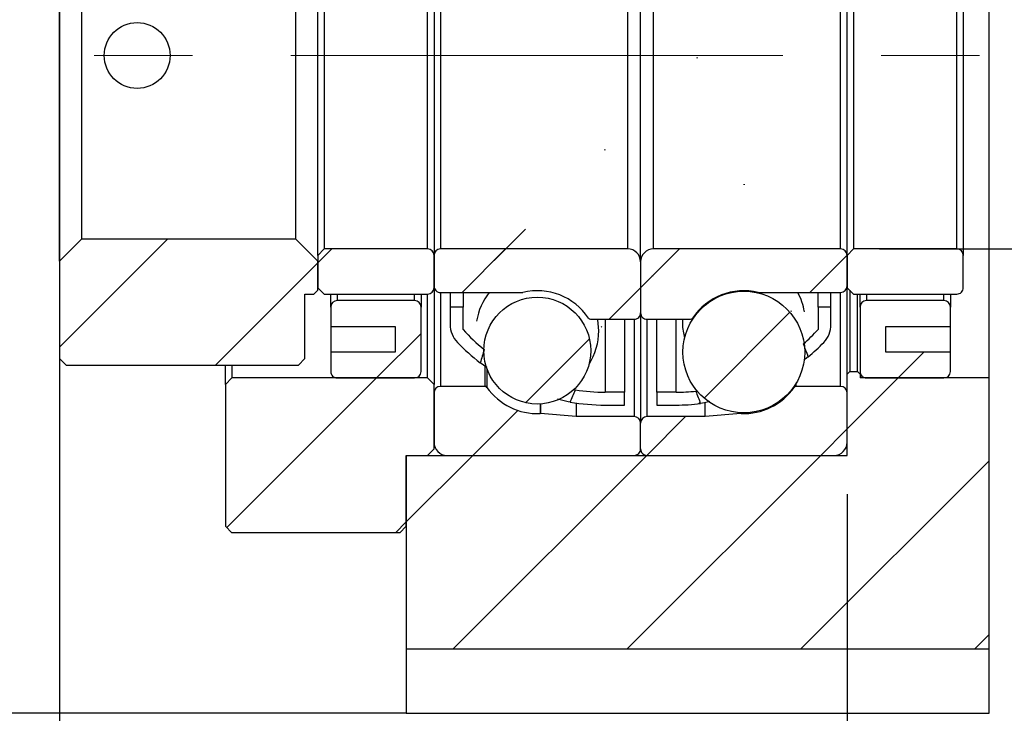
# Model space of a CAD drawing. Header units: millimetres. Extents: x 25 to 291, y 5 to 200.
# Tile 4 of 6: x 230 to 255, y 37 to 55. Entities that reach past the tile are written whole.
import ezdxf

# ---------------------------------------------------------------- set-up
doc = ezdxf.new("R2010")
doc.units = ezdxf.units.MM
doc.linetypes.add('CENTERX2', pattern=[20.319999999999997, 12.7, -2.54, 2.54, -2.54])
doc.layers.add('圖層0', color=7, linetype='Continuous')
doc.styles.add('SLDTEXTSTYLE0', font='TXT', dxfattribs={"width": 0.7})
doc.dimstyles.new('SLDDIMSTYLE1', dxfattribs={"dimtxt": 0.18, "dimasz": 2.5, "dimexe": 0, "dimexo": 0.0625, "dimgap": 0, "dimtad": 0, "dimtih": 1, "dimtoh": 1, "dimdec": 0, "dimrnd": 1e-09, "dimzin": 0, "dimdsep": 46, "dimtxsty": 'Standard', "dimsah": 1, "dimcen": 0.09, "dimadec": 0, "dimazin": 0, "dimtfac": 2.5, "dimtdec": 0, "dimtofl": 0, "dimtmove": 0, "dimatfit": 3, "dimfxl": 0, "dimfrac": 2, "dimtolj": 1, "dimtzin": 0, "dimarcsym": 0})
doc.dimstyles.new('SLDDIMSTYLE2', dxfattribs={"dimtxt": 3.389973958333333, "dimasz": 2.5, "dimexe": 0, "dimexo": 0.0625, "dimgap": 0.8474934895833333, "dimtad": 1, "dimlfac": 3, "dimrnd": 1e-09, "dimzin": 12, "dimdsep": 46, "dimtxsty": 'SLDTEXTSTYLE0', "dimsah": 1, "dimcen": 0.09, "dimadec": 0, "dimazin": 3, "dimtfac": 1, "dimtofl": 0, "dimtmove": 0, "dimatfit": 3, "dimfxl": 0, "dimfrac": 2, "dimtolj": 1, "dimtzin": 12, "dimarcsym": 0})
doc.dimstyles.new('SLDDIMSTYLE4', dxfattribs={"dimtxt": 3.389973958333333, "dimasz": 2.5, "dimexe": 0, "dimexo": 0.0625, "dimgap": 0.8474934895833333, "dimtad": 1, "dimlfac": 3, "dimrnd": 1e-09, "dimzin": 12, "dimdsep": 46, "dimtxsty": 'SLDTEXTSTYLE0', "dimsah": 1, "dimcen": 0.09, "dimadec": 0, "dimazin": 3, "dimtfac": 1, "dimtmove": 0, "dimatfit": 0, "dimfxl": 0, "dimfrac": 2, "dimtolj": 1, "dimtzin": 12, "dimarcsym": 0})
doc.dimstyles.new('SLDDIMSTYLE6', dxfattribs={"dimtxt": 3.389973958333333, "dimasz": 2.5, "dimexe": 0, "dimexo": 0.0625, "dimgap": 0.8474934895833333, "dimtad": 1, "dimlfac": 3, "dimrnd": 1e-09, "dimzin": 12, "dimdsep": 46, "dimtxsty": 'SLDTEXTSTYLE0', "dimsah": 1, "dimcen": 0.09, "dimadec": 0, "dimazin": 3, "dimtol": 1, "dimtp": 0.02, "dimtm": 0.02, "dimtfac": 1, "dimtmove": 0, "dimatfit": 0, "dimfxl": 0, "dimfrac": 2, "dimtolj": 1, "dimarcsym": 0})
pattern_1 = [(45, (0, 0), (-2.245064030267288, 2.245064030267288), [])]

# ---------------------------------------------------------------- blocks, each defined once
blk = doc.blocks.new('_D_15')
at = {"layer": '圖層0', "color": 7}
for p, q in [((230.9065548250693, 58.66205020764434), (230.9065548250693, 27.04460903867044)), ((251.2398881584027, 43.01205020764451), (251.2398881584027, 27.04460903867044)), ((251.2398881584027, 28.04460903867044), (230.9065548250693, 28.04460903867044))]:
    blk.add_line(p, q, dxfattribs=at)
for points in [[(230.9065548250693, 28.04460903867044), (234.2965287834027, 27.52307458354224), (234.2965287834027, 28.56614349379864)], [(251.2398881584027, 28.04460903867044), (247.8499142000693, 28.56614349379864), (247.8499142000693, 27.52307458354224)]]:
    blk.add_solid(points, dxfattribs=at)
at = {"layer": '圖層0', "color": 7, "char_height": 3.175, "attachment_point": 1, "style": 'SLDTEXTSTYLE0'}
for s, insert in [('(', (238.2355292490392, 32.13739917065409)), (')', (243.5389549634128, 32.13739917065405)), ('61', (239.5643255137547, 32.13739917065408))]:
    blk.add_mtext(s, dxfattribs=dict(at, insert=insert))
blk = doc.blocks.new('_D_16')
at = {"layer": '圖層0', "color": 7}
for p, q in [((251.2398881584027, 43.01205020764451), (251.2398881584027, 27.04460903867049)), ((254.9065548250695, 36.34538354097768), (254.9065548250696, 27.0446090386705)), ((251.2398881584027, 28.04460903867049), (244.7207074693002, 28.04460903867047)), ((251.2398881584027, 28.04460903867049), (254.9065548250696, 28.0446090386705)), ((254.9065548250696, 28.0446090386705), (263.8659590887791, 28.04460903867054))]:
    blk.add_line(p, q, dxfattribs=at)
for points in [[(251.2398881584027, 28.04460903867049), (247.8499142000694, 28.56614349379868), (247.8499142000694, 27.52307458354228)], [(254.9065548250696, 28.0446090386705), (258.2965287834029, 27.52307458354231), (258.2965287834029, 28.56614349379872)]]:
    blk.add_solid(points, dxfattribs=at)
at = {"layer": '圖層0', "color": 7, "insert": (259.8913295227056, 32.13739917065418), "char_height": 3.175, "attachment_point": 1, "style": 'SLDTEXTSTYLE0'}
blk.add_mtext('11', dxfattribs=at)
blk = doc.blocks.new('_D_18')
at = {"layer": '圖層0', "color": 7}
for p, q in [((261.8786443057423, 59.34538354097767), (261.8786443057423, 68.28951310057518)), ((252.073221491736, 59.34538354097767), (262.8786443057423, 59.34538354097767)), ((261.8786443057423, 59.34538354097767), (261.8786443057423, 49.34538354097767)), ((252.073221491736, 49.34538354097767), (262.8786443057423, 49.34538354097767))]:
    blk.add_line(p, q, dxfattribs=at)
for points in [[(261.8786443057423, 59.34538354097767), (261.3571098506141, 55.95540958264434), (262.4001787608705, 55.95540958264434)], [(261.8786443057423, 49.34538354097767), (262.4001787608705, 52.73535749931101), (261.3571098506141, 52.73535749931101)]]:
    blk.add_solid(points, dxfattribs=at)
at = {"layer": '圖層0', "color": 7, "char_height": 3.175, "attachment_point": 1, "rotation": 90.00000000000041, "style": 'SLDTEXTSTYLE0'}
for s, insert in [('30', (257.7858539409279, 64.31488306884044)), ('%%c', (257.785853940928, 60.2932165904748))]:
    blk.add_mtext(s, dxfattribs=dict(at, insert=insert))
blk = doc.blocks.new('_D_19')
at = {"layer": '圖層0', "color": 7}
for p, q in [((268.1104950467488, 54.34538354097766), (268.1104950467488, 60.86456423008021)), ((258.7993084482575, 54.34538354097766), (269.1104950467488, 54.34538354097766)), ((268.1104950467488, 54.34538354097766), (268.1104950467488, 37.34538354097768)), ((255.9065548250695, 37.34538354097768), (269.1104950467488, 37.34538354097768)), ((268.1104950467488, 37.34538354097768), (268.1104950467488, 30.82620285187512))]:
    blk.add_line(p, q, dxfattribs=at)
for points in [[(268.1104950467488, 54.34538354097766), (268.6320295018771, 57.73535749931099), (267.5889605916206, 57.73535749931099)], [(268.1104950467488, 37.34538354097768), (267.5889605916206, 33.95540958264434), (268.6320295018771, 33.95540958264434)]]:
    blk.add_solid(points, dxfattribs=at)
at = {"layer": '圖層0', "color": 7, "char_height": 3.175, "attachment_point": 1, "rotation": 90.00000000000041, "style": 'SLDTEXTSTYLE0'}
for s, insert in [('±0.02', (264.0177049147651, 44.21186915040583)), ('51', (264.0177049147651, 39.24505208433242))]:
    blk.add_mtext(s, dxfattribs=dict(at, insert=insert))

msp = doc.modelspace()

# ---------------------------------------------------------------- hatches: boundary and pattern name
at = {"layer": '圖層0', "linetype": 'Continuous', "lineweight": 18}
h = msp.add_hatch(dxfattribs=at)
h.set_pattern_fill('ANSI31', color=256, style=0)
h.set_pattern_definition(pattern_1)
edge = h.paths.add_edge_path(flags=0)
edge.add_ellipse((245.7067722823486, 54.34538354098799), major_axis=(19.99899203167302, -53.46773633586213), ratio=0.02686027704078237, start_angle=81.04987382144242, end_angle=81.41130713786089, ccw=False)
edge.add_arc((246.823221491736, 50.61179247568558), 5.299742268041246, 310.0981584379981, 316.0102846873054)
edge.add_arc((250.1565548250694, 47.39398601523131), 0.6666666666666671, 316.0102846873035, 360.0000000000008)
edge.add_line((250.823221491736, 47.39398601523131), (250.823221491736, 47.84538354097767))
edge.add_line((250.823221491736, 47.84538354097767), (250.4898881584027, 47.84538354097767))
edge.add_line((250.4898881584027, 47.84538354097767), (250.4898881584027, 47.26205020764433))
edge.add_arc((246.823221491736, 50.61179247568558), 4.966408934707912, 311.490994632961, 317.5862369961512, ccw=False)
h = msp.add_hatch(dxfattribs=at)
h.set_pattern_fill('ANSI31', color=256, style=0)
h.set_pattern_definition(pattern_1)
edge = h.paths.add_edge_path(flags=0)
edge.add_arc((241.6565548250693, 47.39398601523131), 0.6666666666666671, 180, 223.9897153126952)
edge.add_arc((244.9898881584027, 50.61179247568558), 5.299742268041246, 223.989715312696, 232.5201576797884)
edge.add_ellipse((246.1063373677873, 54.34538354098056), major_axis=(-5.629427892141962, -14.97758208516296), ratio=0.09582988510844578, start_angle=302.5219058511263, end_angle=304.05035680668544, ccw=False)
edge.add_arc((244.9898881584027, 50.61179247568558), 4.966408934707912, 222.4137630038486, 231.0768909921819, ccw=False)
edge.add_line((241.323221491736, 47.26205020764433), (241.323221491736, 47.84538354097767))
edge.add_line((241.323221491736, 47.84538354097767), (240.9898881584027, 47.84538354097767))
edge.add_line((240.9898881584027, 47.84538354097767), (240.9898881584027, 47.39398601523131))
h = msp.add_hatch(dxfattribs=at)
h.set_pattern_fill('ANSI31', color=256, style=0)
h.set_pattern_definition(pattern_1)
edge = h.paths.add_edge_path(flags=0)
edge.add_arc((246.823221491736, 50.61179247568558), 4.966408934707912, 270, 275.8927247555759, ccw=False)
edge.add_line((246.823221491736, 45.64538354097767), (246.323221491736, 45.64538354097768))
edge.add_line((246.323221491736, 45.64538354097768), (246.323221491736, 45.31205020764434))
edge.add_line((246.323221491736, 45.31205020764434), (246.823221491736, 45.31205020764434))
edge.add_arc((246.823221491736, 50.61179247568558), 5.299742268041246, 270.0000000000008, 276.8466302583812)
edge.add_ellipse((245.7067722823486, 54.34538354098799), major_axis=(19.99899203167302, -53.46773633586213), ratio=0.02686027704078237, start_angle=278.75992214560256, end_angle=279.1095316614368, ccw=False)
h = msp.add_hatch(dxfattribs=at)
h.set_pattern_fill('ANSI31', color=256, style=0)
h.set_pattern_definition(pattern_1)
edge = h.paths.add_edge_path(flags=0)
edge.add_line((245.4898881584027, 45.31205020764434), (245.4898881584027, 45.64538354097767))
edge.add_line((245.4898881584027, 45.64538354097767), (244.9898881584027, 45.64538354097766))
edge.add_arc((244.9898881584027, 50.61179247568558), 4.966408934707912, 261.1971475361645, 270, ccw=False)
edge.add_ellipse((246.1063373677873, 54.34538354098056), major_axis=(-5.629427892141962, -14.97758208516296), ratio=0.09582988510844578, start_angle=55.366436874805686, end_angle=56.85186396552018, ccw=False)
edge.add_arc((244.9898881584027, 50.61179247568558), 5.299742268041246, 260.2014962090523, 270.0000000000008)
edge.add_line((244.9898881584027, 45.31205020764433), (245.4898881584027, 45.31205020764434))
h = msp.add_hatch(dxfattribs=at)
h.set_pattern_fill('ANSI31', color=256, style=0)
h.set_pattern_definition(pattern_1)
h.paths.add_polyline_path([(237.473221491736, 48.178716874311), (237.573221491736, 48.27871687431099), (237.573221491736, 49.02871687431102), (237.0065548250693, 49.59538354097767), (231.473221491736, 49.59538354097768), (230.9065548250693, 49.02871687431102), (230.9065548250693, 46.51205020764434), (231.073221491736, 46.34538354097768), (237.073221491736, 46.34538354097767), (237.2398881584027, 46.51205020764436), (237.2398881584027, 48.17871687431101)], flags=0)
h = msp.add_hatch(dxfattribs=at)
h.set_pattern_fill('ANSI31', color=256, style=0)
h.set_pattern_definition(pattern_1)
edge = h.paths.add_edge_path(flags=0)
edge.add_line((237.7398881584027, 49.34538354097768), (237.573221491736, 49.17871687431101))
edge.add_line((237.573221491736, 49.17871687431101), (237.573221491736, 48.34538354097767))
edge.add_line((237.573221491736, 48.34538354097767), (237.7398881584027, 48.17871687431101))
edge.add_line((237.7398881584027, 48.17871687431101), (240.4065548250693, 48.17871687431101))
edge.add_arc((240.4065548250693, 48.34538354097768), 0.1666666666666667, 270.0000000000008, 360.0000000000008)
edge.add_line((240.573221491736, 48.34538354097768), (240.573221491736, 49.17871687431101))
edge.add_arc((240.4065548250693, 49.17871687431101), 0.1666666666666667, 0, 90)
edge.add_line((240.4065548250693, 49.34538354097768), (237.7398881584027, 49.34538354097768))
h = msp.add_hatch(dxfattribs=at)
h.set_pattern_fill('ANSI31', color=256, style=0)
h.set_pattern_definition(pattern_1)
edge = h.paths.add_edge_path(flags=0)
edge.add_line((245.573221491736, 49.34538354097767), (240.7398881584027, 49.34538354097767))
edge.add_arc((240.7398881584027, 49.178716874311), 0.1666666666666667, 90, 180)
edge.add_line((240.573221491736, 49.178716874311), (240.573221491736, 48.38705020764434))
edge.add_arc((240.7398881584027, 48.38705020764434), 0.1666666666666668, 180.0000000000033, 270.0000000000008)
edge.add_line((240.7398881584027, 48.22038354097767), (242.8531954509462, 48.22038354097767))
edge.add_arc((242.8531954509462, 48.28705020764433), 0.0666666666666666, 270.0000000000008, 283.5190642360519)
edge.add_arc((243.2398881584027, 46.67871687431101), 1.5875, 33.652613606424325, 103.51906423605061, ccw=False)
edge.add_arc((244.6168375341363, 47.59538354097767), 0.06666666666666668, 213.6526136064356, 270.0000000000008)
edge.add_line((244.6168375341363, 47.528716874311), (245.7398881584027, 47.528716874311))
edge.add_arc((245.7398881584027, 47.69538354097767), 0.1666666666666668, 270.0000000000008, 360.0000000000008)
edge.add_line((245.9065548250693, 47.69538354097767), (245.9065548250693, 49.01205020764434))
edge.add_arc((245.573221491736, 49.01205020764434), 0.3333333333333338, 0, 90)
h = msp.add_hatch(dxfattribs=at)
h.set_pattern_fill('ANSI31', color=256, style=0)
h.set_pattern_definition(pattern_1)
edge = h.paths.add_edge_path(flags=0)
edge.add_line((251.2398881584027, 48.38705020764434), (251.2398881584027, 49.17871687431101))
edge.add_arc((251.073221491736, 49.17871687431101), 0.1666666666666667, 0, 90)
edge.add_line((251.073221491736, 49.34538354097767), (246.2398881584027, 49.34538354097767))
edge.add_arc((246.2398881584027, 49.01205020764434), 0.3333333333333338, 90, 180.000000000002)
edge.add_line((245.9065548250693, 49.01205020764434), (245.9065548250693, 47.69538354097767))
edge.add_arc((246.073221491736, 47.69538354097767), 0.1666666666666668, 180, 270.0000000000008)
edge.add_line((246.073221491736, 47.528716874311), (247.1962721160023, 47.528716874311))
edge.add_arc((247.1962721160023, 47.59538354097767), 0.06666666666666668, 270.0000000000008, 326.3473863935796)
edge.add_arc((248.573221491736, 46.67871687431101), 1.5875, 76.48093576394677, 146.3473863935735, ccw=False)
edge.add_arc((248.9599141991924, 48.28705020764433), 0.0666666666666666, 256.4809357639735, 270.0000000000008)
edge.add_line((248.9599141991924, 48.22038354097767), (251.073221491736, 48.22038354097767))
edge.add_arc((251.073221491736, 48.38705020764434), 0.1666666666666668, 270.0000000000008, 360.0000000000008)
h = msp.add_hatch(dxfattribs=at)
h.set_pattern_fill('ANSI31', color=256, style=0)
h.set_pattern_definition(pattern_1)
edge = h.paths.add_edge_path(flags=0)
edge.add_line((251.4065548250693, 49.34538354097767), (251.2398881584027, 49.178716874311))
edge.add_line((251.2398881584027, 49.178716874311), (251.2398881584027, 48.34538354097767))
edge.add_line((251.2398881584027, 48.34538354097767), (251.4065548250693, 48.17871687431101))
edge.add_line((251.4065548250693, 48.17871687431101), (254.073221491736, 48.178716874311))
edge.add_arc((254.073221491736, 48.34538354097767), 0.1666666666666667, 270.0000000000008, 360.0000000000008)
edge.add_line((254.2398881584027, 48.34538354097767), (254.2398881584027, 49.178716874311))
edge.add_arc((254.073221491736, 49.178716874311), 0.1666666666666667, 0, 90)
edge.add_line((254.073221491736, 49.34538354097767), (251.4065548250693, 49.34538354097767))
h = msp.add_hatch(dxfattribs=at)
h.set_pattern_fill('ANSI31', color=256, style=0)
h.set_pattern_definition(pattern_1)
edge = h.paths.add_edge_path(flags=0)
edge.add_arc((243.2398881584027, 46.71894633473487), 1.380189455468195, 0, 360)
h = msp.add_hatch(dxfattribs=at)
h.set_pattern_fill('ANSI31', color=256, style=0)
h.set_pattern_definition(pattern_1)
edge = h.paths.add_edge_path(flags=0)
edge.add_arc((248.573221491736, 46.68186978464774), 1.572202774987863, 0, 360)
h = msp.add_hatch(dxfattribs=at)
h.set_pattern_fill('ANSI31', color=256, style=0)
h.set_pattern_definition(pattern_1)
edge = h.paths.add_edge_path(flags=0)
edge.add_line((237.9065548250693, 47.84538354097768), (237.9065548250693, 47.34538354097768))
edge.add_line((237.9065548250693, 47.34538354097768), (239.573221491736, 47.34538354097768))
edge.add_line((239.573221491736, 47.34538354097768), (239.573221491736, 46.67871687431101))
edge.add_line((239.573221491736, 46.67871687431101), (237.9065548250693, 46.67871687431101))
edge.add_line((237.9065548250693, 46.67871687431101), (237.9065548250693, 46.17871687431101))
edge.add_arc((238.073221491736, 46.17871687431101), 0.1666666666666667, 180.0000000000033, 270.0000000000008)
edge.add_line((238.073221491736, 46.01205020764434), (240.073221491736, 46.01205020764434))
edge.add_arc((240.073221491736, 46.17871687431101), 0.1666666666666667, 270.0000000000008, 359.9999999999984)
edge.add_line((240.2398881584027, 46.17871687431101), (240.2398881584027, 47.84538354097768))
edge.add_arc((240.073221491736, 47.84538354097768), 0.1666666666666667, 0, 90)
edge.add_line((240.073221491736, 48.01205020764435), (238.073221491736, 48.01205020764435))
edge.add_arc((238.073221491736, 47.84538354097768), 0.1666666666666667, 90, 180)
h = msp.add_hatch(dxfattribs=at)
h.set_pattern_fill('ANSI31', color=256, style=0)
h.set_pattern_definition(pattern_1)
edge = h.paths.add_edge_path(flags=0)
edge.add_line((252.2398881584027, 46.67871687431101), (252.2398881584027, 47.34538354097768))
edge.add_line((252.2398881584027, 47.34538354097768), (253.9065548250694, 47.34538354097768))
edge.add_line((253.9065548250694, 47.34538354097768), (253.9065548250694, 47.84538354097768))
edge.add_arc((253.7398881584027, 47.84538354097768), 0.1666666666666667, 0, 90)
edge.add_line((253.7398881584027, 48.01205020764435), (251.7398881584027, 48.01205020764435))
edge.add_arc((251.7398881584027, 47.84538354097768), 0.1666666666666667, 90, 180)
edge.add_line((251.5732214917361, 47.84538354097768), (251.5732214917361, 46.17871687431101))
edge.add_arc((251.7398881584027, 46.17871687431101), 0.1666666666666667, 180, 270.0000000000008)
edge.add_line((251.7398881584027, 46.01205020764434), (253.7398881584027, 46.01205020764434))
edge.add_arc((253.7398881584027, 46.17871687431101), 0.1666666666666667, 270.0000000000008, 360.0000000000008)
edge.add_line((253.9065548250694, 46.17871687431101), (253.9065548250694, 46.67871687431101))
edge.add_line((253.9065548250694, 46.67871687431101), (252.2398881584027, 46.67871687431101))
h = msp.add_hatch(dxfattribs=at)
h.set_pattern_fill('ANSI31', color=256, style=0)
h.set_pattern_definition(pattern_1)
h.paths.add_polyline_path([(251.5065548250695, 46.17871687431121), (251.3065548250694, 46.17871687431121), (251.2398881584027, 46.11205020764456), (251.2398881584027, 44.01205020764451), (239.8565548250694, 44.01205020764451), (239.8565548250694, 39.01205020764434), (254.9065548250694, 39.01205020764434), (254.9065548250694, 46.01205020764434), (251.5732214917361, 46.01205020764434), (251.5732214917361, 46.11205020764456)], flags=0)
h = msp.add_hatch(dxfattribs=at)
h.set_pattern_fill('ANSI31', color=256, style=0)
h.set_pattern_definition(pattern_1)
h.paths.add_polyline_path([(235.3565548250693, 46.01205020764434), (235.1898881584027, 45.84538354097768), (235.1898881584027, 42.178716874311), (235.3565548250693, 42.01205020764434), (239.6898881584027, 42.01205020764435), (239.8565548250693, 42.17871687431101), (239.8565548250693, 44.01205020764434), (240.4065548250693, 44.01205020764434), (240.573221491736, 44.17871687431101), (240.573221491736, 45.84538354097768), (240.4065548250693, 46.01205020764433)], flags=0)
h = msp.add_hatch(dxfattribs=at)
h.set_pattern_fill('ANSI31', color=256, style=0)
h.set_pattern_definition(pattern_1)
edge = h.paths.add_edge_path(flags=0)
edge.add_line((240.9065548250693, 44.01205020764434), (245.7398881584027, 44.01205020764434))
edge.add_arc((245.7398881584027, 44.17871687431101), 0.1666666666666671, 270.0000000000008, 360.0000000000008)
edge.add_line((245.9065548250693, 44.17871687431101), (245.9065548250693, 44.84538354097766))
edge.add_arc((245.7398881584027, 44.84538354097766), 0.1666666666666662, 0, 90)
edge.add_line((245.7398881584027, 45.01205020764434), (244.2398881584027, 45.01205020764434))
edge.add_line((244.2398881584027, 45.01205020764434), (243.3192227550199, 45.09259799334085))
edge.add_arc((243.31341237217, 45.02618501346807), 0.06666666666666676, 84.99999999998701, 92.54751564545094)
edge.add_arc((243.2398881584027, 46.67871687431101), 1.5875, 215.051136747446, 272.5475156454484, ccw=False)
edge.add_arc((241.885721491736, 45.728716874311), 0.06666666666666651, 35.05113674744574, 90)
edge.add_line((241.885721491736, 45.79538354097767), (240.7398881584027, 45.79538354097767))
edge.add_arc((240.7398881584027, 45.628716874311), 0.1666666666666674, 90, 180)
edge.add_line((240.573221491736, 45.628716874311), (240.573221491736, 44.34538354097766))
edge.add_arc((240.9065548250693, 44.34538354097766), 0.3333333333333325, 180, 270.0000000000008)
h = msp.add_hatch(dxfattribs=at)
h.set_pattern_fill('ANSI31', color=256, style=0)
h.set_pattern_definition(pattern_1)
edge = h.paths.add_edge_path(flags=0)
edge.add_line((245.9065548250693, 44.84538354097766), (245.9065548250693, 44.17871687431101))
edge.add_arc((246.073221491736, 44.17871687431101), 0.1666666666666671, 180, 270.0000000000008)
edge.add_line((246.073221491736, 44.01205020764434), (250.9065548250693, 44.01205020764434))
edge.add_arc((250.9065548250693, 44.34538354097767), 0.3333333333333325, 270.0000000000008, 359.9999999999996)
edge.add_line((251.2398881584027, 44.34538354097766), (251.2398881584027, 45.628716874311))
edge.add_arc((251.073221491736, 45.628716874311), 0.1666666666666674, 0, 90)
edge.add_line((251.073221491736, 45.79538354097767), (249.9273881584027, 45.79538354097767))
edge.add_arc((249.9273881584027, 45.72871687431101), 0.06666666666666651, 90, 144.9488632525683)
edge.add_arc((248.573221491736, 46.67871687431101), 1.5875, 267.45248435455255, 324.9488632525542, ccw=False)
edge.add_arc((248.4996972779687, 45.02618501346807), 0.06666666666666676, 87.45248435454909, 95.00000000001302)
edge.add_line((248.4938868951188, 45.09259799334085), (247.573221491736, 45.01205020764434))
edge.add_line((247.573221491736, 45.01205020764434), (246.073221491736, 45.01205020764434))
edge.add_arc((246.073221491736, 44.84538354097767), 0.1666666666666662, 90, 180.0000000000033)

# ---------------------------------------------------------------- linework, layer by layer
at = {"color": 7, "linetype": 'Continuous', "lineweight": 25}
for p, q in [((254.9065554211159, 46.012050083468), (254.9065554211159, 62.67871699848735)), ((230.9065539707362, 49.02871690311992), (230.9065539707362, 59.66205017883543)), ((237.5732217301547, 49.17871695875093), (237.5732217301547, 59.51205012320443)), ((240.5732228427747, 59.51205012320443), (240.5732228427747, 49.17871695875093)), ((245.9065570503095, 49.0120499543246), (245.9065570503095, 59.67871712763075)), ((251.2398862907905, 49.17871695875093), (251.2398862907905, 59.51205012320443)), ((254.2398874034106, 59.51205012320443), (254.2398874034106, 49.17871695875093)), ((237.739888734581, 59.34538342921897), (237.739888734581, 49.34538365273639)), ((240.4065533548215, 49.34538365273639), (240.4065533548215, 59.34538342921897)), ((240.7398873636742, 59.34538342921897), (240.7398873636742, 49.34538365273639)), ((245.5732230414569, 59.34538342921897), (245.5732230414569, 49.34538365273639)), ((246.2398860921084, 49.34538365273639), (246.2398860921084, 59.34538342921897)), ((251.0732217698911, 49.34538365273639), (251.0732217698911, 59.34538342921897)), ((251.4065557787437, 59.34538342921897), (251.4065557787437, 49.34538365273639)), ((254.0732228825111, 49.34538365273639), (254.0732228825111, 59.34538342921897)), ((231.4732202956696, 59.0953835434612), (231.4732202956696, 49.59538353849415)), ((237.0065554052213, 49.59538353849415), (237.0065554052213, 59.0953835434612)), ((230.9065539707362, 49.02871690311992), (231.4732202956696, 49.59538353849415)), ((237.0065554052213, 49.59538353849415), (231.4732202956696, 49.59538353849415)), ((237.0065554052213, 49.59538353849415), (237.5732217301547, 49.02871690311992)), ((237.5732217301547, 49.17871695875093), (237.739888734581, 49.34538365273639)), ((240.4065533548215, 49.34538365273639), (237.739888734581, 49.34538365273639)), ((245.5732230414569, 49.34538365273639), (240.7398873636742, 49.34538365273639)), ((251.0732217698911, 49.34538365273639), (246.2398860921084, 49.34538365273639)), ((251.2398862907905, 49.17871695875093), (251.4065557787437, 49.34538365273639)), ((254.0732228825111, 49.34538365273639), (251.4065557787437, 49.34538365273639)), ((237.5732217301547, 49.17871695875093), (237.5732217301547, 48.34538379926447)), ((240.5732228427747, 48.34538379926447), (240.5732228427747, 49.17871695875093)), ((240.5732228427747, 49.17871695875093), (240.5732228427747, 48.38704992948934)), ((251.2398862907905, 49.17871695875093), (251.2398862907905, 48.34538379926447)), ((251.2398862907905, 48.38704992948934), (251.2398862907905, 49.17871695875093)), ((254.2398874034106, 48.34538379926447), (254.2398874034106, 49.17871695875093)), ((230.9065539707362, 49.02871690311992), (230.9065539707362, 46.51205047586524)), ((237.5732217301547, 48.27871662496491), (237.5732217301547, 49.02871690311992)), ((245.9065570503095, 49.0120499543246), (245.9065570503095, 47.69538335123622)), ((237.739888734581, 48.17871679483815), (237.5732217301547, 48.34538379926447)), ((240.5732228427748, 48.34538379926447), (240.5732228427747, 45.8453836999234)), ((251.4065557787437, 48.17871679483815), (251.2398862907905, 48.34538379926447)), ((251.2398862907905, 46.11204991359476), (251.2398862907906, 48.34538379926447)), ((237.239887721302, 48.17871679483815), (237.4732225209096, 48.17871679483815)), ((237.239887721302, 46.51205047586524), (237.239887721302, 48.17871679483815)), ((237.5732217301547, 48.27871662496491), (237.4732225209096, 48.17871679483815)), ((237.739888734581, 48.17871679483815), (240.4065533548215, 48.17871679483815)), ((237.9065557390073, 47.84538340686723), (237.9065557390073, 48.17871679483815)), ((240.2398888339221, 48.17871679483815), (240.2398888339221, 47.84538340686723)), ((240.4065533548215, 46.012050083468), (240.4065533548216, 48.17871679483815)), ((240.7398873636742, 48.22038354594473), (242.8531948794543, 48.22038354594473)), ((240.9898891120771, 48.22038354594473), (240.9898891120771, 47.84538340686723)), ((241.3232231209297, 48.22038354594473), (241.3232231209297, 47.84538340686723)), ((248.959914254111, 48.22038354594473), (251.0732217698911, 48.22038354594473)), ((250.4898860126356, 47.84538340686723), (250.4898860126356, 48.22038354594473)), ((250.8232200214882, 47.84538340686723), (250.8232200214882, 48.22038354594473)), ((251.3065540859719, 48.27871662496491), (251.3065540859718, 46.17871708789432)), ((251.4065557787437, 48.17871679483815), (254.0732228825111, 48.17871679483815)), ((251.5065525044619, 46.17871708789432), (251.506552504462, 48.17871679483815)), ((251.5732202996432, 47.84538340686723), (251.5732202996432, 48.17871679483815)), ((253.906553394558, 48.17871679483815), (253.9065533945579, 47.84538340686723)), ((237.9065557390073, 47.84538340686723), (237.9065557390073, 47.34538363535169)), ((240.0732193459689, 48.01205041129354), (238.0732202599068, 48.01205041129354)), ((240.2398888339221, 46.17871708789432), (240.2398888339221, 47.84538340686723)), ((240.9898891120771, 47.84538340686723), (240.9898891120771, 47.3939862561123)), ((241.3232231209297, 47.84538340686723), (240.9898891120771, 47.84538340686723)), ((241.3232231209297, 47.26205013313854), (241.3232231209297, 47.84538340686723)), ((250.4898860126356, 47.84538340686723), (250.4898860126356, 47.26205013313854)), ((250.8232200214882, 47.84538340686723), (250.4898860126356, 47.84538340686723)), ((250.8232200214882, 47.3939862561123), (250.8232200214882, 47.84538340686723)), ((251.5732202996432, 47.84538340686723), (251.5732202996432, 46.17871708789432)), ((253.7398888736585, 48.01205041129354), (251.7398897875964, 48.01205041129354)), ((253.9065533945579, 47.34538363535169), (253.9065533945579, 47.84538340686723)), ((245.9065570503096, 47.69538335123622), (245.9065570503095, 44.84538353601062)), ((237.9065557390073, 47.34538363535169), (239.5732208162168, 47.34538363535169)), ((237.9065557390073, 47.34538363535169), (237.9065557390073, 46.67871685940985)), ((239.5732208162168, 47.34538363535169), (239.5732208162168, 46.67871685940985)), ((244.6168367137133, 47.52871696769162), (245.7398875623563, 47.52871696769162)), ((245.4898858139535, 47.52871696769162), (245.4898858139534, 45.64538341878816)), ((246.073221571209, 47.52871696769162), (247.1962724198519, 47.52871696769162)), ((246.3232233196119, 45.64538341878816), (246.3232233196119, 47.52871696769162)), ((252.2398883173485, 47.34538363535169), (253.9065533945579, 47.34538363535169)), ((252.2398883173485, 46.67871685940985), (252.2398883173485, 47.34538363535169)), ((253.9065533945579, 46.67871685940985), (253.906553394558, 47.34538363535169)), ((237.9065557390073, 46.67871685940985), (237.9065557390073, 46.17871708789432)), ((239.5732208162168, 46.67871685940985), (237.9065557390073, 46.67871685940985)), ((253.9065533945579, 46.67871685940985), (252.2398883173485, 46.67871685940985)), ((253.9065533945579, 46.17871708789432), (253.9065533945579, 46.67871685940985)), ((231.0732209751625, 46.34538347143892), (230.9065539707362, 46.51205047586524)), ((231.0732209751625, 46.34538347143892), (237.0732207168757, 46.34538347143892)), ((235.189887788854, 45.8453836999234), (235.189887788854, 46.34538347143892)), ((235.3565547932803, 46.34538347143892), (235.3565547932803, 46.012050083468)), ((237.239887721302, 46.51205047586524), (237.0732207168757, 46.34538347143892)), ((251.2398862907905, 46.11204991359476), (251.3065540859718, 46.17871708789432)), ((251.2398862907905, 44.01205037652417), (251.2398862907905, 46.11204991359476)), ((251.3065540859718, 46.17871708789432), (251.5065525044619, 46.17871708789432)), ((251.5065525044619, 46.17871708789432), (251.5732202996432, 46.11204991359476)), ((251.5732202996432, 46.17871708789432), (251.5732202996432, 46.11204991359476)), ((251.5732202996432, 46.11204991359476), (251.5732202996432, 46.012050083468)), ((235.189887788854, 45.8453836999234), (235.3565547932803, 46.012050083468)), ((235.189887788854, 45.8453836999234), (235.189887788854, 42.17871705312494)), ((240.4065533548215, 46.012050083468), (235.3565547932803, 46.012050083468)), ((238.0732202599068, 46.012050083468), (240.0732193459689, 46.012050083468)), ((240.4065533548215, 46.012050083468), (240.5732228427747, 45.8453836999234)), ((240.5732228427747, 44.17871676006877), (240.5732228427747, 45.8453836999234)), ((241.8857220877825, 45.79538347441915), (240.7398873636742, 45.79538347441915)), ((251.0732217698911, 45.79538347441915), (249.9273870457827, 45.79538347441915)), ((254.9065554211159, 46.012050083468), (251.5732202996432, 46.012050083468)), ((251.7398897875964, 46.012050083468), (253.7398888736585, 46.012050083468)), ((254.9065554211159, 39.01205017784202), (254.9065554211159, 46.012050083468)), ((240.5732228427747, 45.62871709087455), (240.5732228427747, 44.3453837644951)), ((244.1663348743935, 45.71733305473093), (244.2298535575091, 45.70388413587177)), ((245.4898858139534, 45.64538341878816), (244.9898872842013, 45.64538341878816)), ((245.4898858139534, 45.31205003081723), (245.4898858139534, 45.64538341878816)), ((246.3232233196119, 45.64538341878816), (246.3232233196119, 45.31205003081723)), ((246.823221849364, 45.64538341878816), (246.3232233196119, 45.64538341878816)), ((251.2398862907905, 44.3453837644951), (251.2398862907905, 45.62871709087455)), ((244.2398870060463, 45.36538749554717), (244.2398870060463, 45.01204991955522)), ((244.9898872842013, 45.31205003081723), (245.4898858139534, 45.31205003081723)), ((246.3232233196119, 45.31205003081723), (246.823221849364, 45.31205003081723)), ((247.573222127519, 45.01204991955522), (247.573222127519, 45.36282263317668)), ((244.2398870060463, 45.01204991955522), (243.3192237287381, 45.09259814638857)), ((245.7398875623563, 45.01204991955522), (244.2398870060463, 45.01204991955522)), ((247.573222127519, 45.01204991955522), (246.073221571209, 45.01204991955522)), ((248.4938854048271, 45.09259814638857), (247.573222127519, 45.01204991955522)), ((245.9065570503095, 44.17871676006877), (245.9065570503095, 44.84538353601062)), ((239.8565539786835, 44.01205037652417), (239.8565539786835, 39.01205017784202)), ((239.8565539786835, 44.01205037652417), (251.2398862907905, 44.01205037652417)), ((239.8565539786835, 44.01205037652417), (240.4065533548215, 44.01205037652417)), ((239.8565539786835, 42.17871705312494), (239.8565539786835, 44.01205037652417)), ((240.5732228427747, 44.17871676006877), (240.4065533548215, 44.01205037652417)), ((240.9065568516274, 44.01205037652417), (245.7398875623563, 44.01205037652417)), ((246.073221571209, 44.01205037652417), (250.9065572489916, 44.01205037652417)), ((235.3565547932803, 42.01205004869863), (235.189887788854, 42.17871705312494)), ((239.6898869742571, 42.01205004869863), (235.3565547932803, 42.01205004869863)), ((239.8565539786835, 42.17871705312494), (239.6898869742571, 42.01205004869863)), ((239.8565539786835, 39.01205017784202), (254.9065554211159, 39.01205017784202)), ((239.8565539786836, 39.01205017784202), (239.8565539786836, 37.34538385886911)), ((254.906555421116, 37.34538385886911), (254.906555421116, 39.01205017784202)), ((239.8565539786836, 37.34538385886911), (226.4065547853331, 37.34538385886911)), ((239.8565539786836, 37.34538385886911), (254.906555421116, 37.34538385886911))]:
    msp.add_line(p, q, dxfattribs=at)
at = {"color": 8, "linetype": 'Continuous', "lineweight": 25}
for p, q in [((238.0732202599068, 48.17871679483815), (238.0732202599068, 48.01205041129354)), ((240.0732193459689, 48.01205041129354), (240.0732193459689, 48.17871679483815)), ((240.7398873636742, 48.22038354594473), (240.7398873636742, 45.79538347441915)), ((251.0732217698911, 45.79538347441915), (251.0732217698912, 48.22038354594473)), ((251.7398897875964, 48.17871679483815), (251.7398897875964, 48.01205041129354)), ((253.7398888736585, 48.01205041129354), (253.7398888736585, 48.17871679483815)), ((244.9898872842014, 47.52871696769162), (244.9898872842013, 45.64538341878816)), ((245.7398875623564, 47.52871696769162), (245.7398875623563, 45.01204991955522)), ((246.073221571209, 45.01204991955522), (246.073221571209, 47.52871696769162)), ((246.823221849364, 45.64538341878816), (246.823221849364, 47.52871696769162)), ((241.8857220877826, 46.31203653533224), (241.8857220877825, 45.79538347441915)), ((241.9402951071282, 46.25420202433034), (241.9402951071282, 45.76700421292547)), ((249.8728140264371, 45.76700421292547), (249.8728140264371, 45.79706171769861)), ((249.9273870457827, 45.79538347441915), (249.9273870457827, 45.88308674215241)), ((243.310446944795, 45.34056154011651), (243.310446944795, 45.09278565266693)), ((243.3192237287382, 45.34103899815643), (243.3192237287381, 45.09259814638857)), ((248.4938854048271, 45.09259814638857), (248.4938854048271, 45.11166977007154)), ((248.5026621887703, 45.09278565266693), (248.5026621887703, 45.11125129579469))]:
    msp.add_line(p, q, dxfattribs=at)
at = {"color": 7, "linetype": 'Continuous', "lineweight": 25, "flags": 128}
for points in [[(244.8273901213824, 47.22799477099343), (244.8018743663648, 47.51145397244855), (244.7986457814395, 47.52871696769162)], [(246.9873184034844, 47.52871696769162), (246.9921116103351, 47.315206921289), (247.0420106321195, 47.03853147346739)], [(250.2367798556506, 46.55779641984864), (250.155255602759, 46.49814024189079), (250.1296703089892, 46.48188804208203)], [(241.9402951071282, 46.28110544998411), (241.9389391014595, 46.2819337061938), (241.7650872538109, 46.40608956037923)], [(247.3331048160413, 45.67162684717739), (247.3434859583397, 45.67290586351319), (247.3889643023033, 45.68275118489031)], [(244.0879597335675, 45.38936098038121), (244.0400226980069, 45.39810299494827), (243.765602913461, 45.46521099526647)], [(247.6951583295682, 45.40736406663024), (247.5543522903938, 45.36954057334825), (247.4550161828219, 45.34984372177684)]]:
    msp.add_lwpolyline(points, dxfattribs=at)
at = {"color": 7, "linetype": 'Continuous', "lineweight": 25}
for centre, radius in [((232.9065560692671, 54.34538358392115), 0.8500000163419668), ((243.2398881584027, 46.71894633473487), 1.380189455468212), ((248.573221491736, 46.68186978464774), 1.572202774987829)]:
    msp.add_circle(centre, radius, dxfattribs=at)
for centre, radius, start, end in [((240.4065548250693, 49.17871687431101), 0.1666666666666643, 2.662505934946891e-10, 90), ((240.7398881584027, 49.178716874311), 0.1666666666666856, 90, 179.9999999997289), ((245.573221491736, 49.01205020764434), 0.3333333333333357, 0, 90), ((246.2398881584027, 49.01205020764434), 0.3333333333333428, 90, 179.9999999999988), ((251.0732214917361, 49.178716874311), 0.1666666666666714, 3.419732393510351e-10, 90), ((254.073221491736, 49.178716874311), 0.1666666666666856, 3.615145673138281e-10, 90), ((240.4065548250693, 48.34538354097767), 0.1666666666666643, 270.0000000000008, 0), ((240.7398881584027, 48.38705020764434), 0.1666666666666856, 180, 270.0000000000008), ((251.0732214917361, 48.38705020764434), 0.1666666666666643, 270.0000000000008, 0), ((254.073221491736, 48.34538354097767), 0.1666666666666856, 270.0000000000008, 2.442665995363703e-12), ((243.2398881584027, 47.22799473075), 1.587500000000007, 141.3085044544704, 170.7382740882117), ((242.8531954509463, 48.28705020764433), 0.06666666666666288, 270.0000000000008, 283.5190642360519), ((243.2398881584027, 46.678716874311), 1.587500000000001, 33.6526136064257, 103.5190642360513), ((248.573221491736, 46.678716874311), 1.587500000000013, 76.4809357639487, 146.3473863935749), ((248.9599141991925, 48.28705020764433), 0.06666666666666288, 256.4809357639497, 270.0000000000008), ((248.5732214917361, 47.45750901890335), 1.587499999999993, 9.539177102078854, 28.72138703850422), ((238.073221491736, 47.84538354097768), 0.1666666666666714, 90, 179.9999999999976), ((240.073221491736, 47.84538354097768), 0.1666666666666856, 2.662505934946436e-10, 90), ((251.7398881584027, 47.84538354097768), 0.1666666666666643, 90, 179.9999999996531), ((253.7398881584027, 47.84538354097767), 0.1666666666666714, 0, 90), ((244.6168375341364, 47.59538354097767), 0.06666666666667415, 213.6526136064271, 270.0000000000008), ((245.7398881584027, 47.69538354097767), 0.1666666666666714, 270.0000000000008, 3.028905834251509e-10), ((246.073221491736, 47.69538354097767), 0.1666666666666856, 179.9999999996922, 270.0000000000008), ((247.1962721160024, 47.59538354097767), 0.06666666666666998, 270.0000000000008, 326.3473863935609), ((241.6565548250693, 47.3939860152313), 0.6666666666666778, 179.999999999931, 223.9897153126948), ((250.1565548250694, 47.39398601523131), 0.6666666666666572, 316.0102846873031, 8.427197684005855e-11), ((244.9898881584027, 50.61179247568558), 4.966408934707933, 222.4137630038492, 231.0768909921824), ((243.2398881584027, 47.22799473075), 1.587500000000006, 327.2489401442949, 0), ((246.823221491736, 50.61179247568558), 4.966408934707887, 311.4909946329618, 317.586236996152), ((244.9898881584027, 50.61179247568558), 5.299742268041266, 223.9897153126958, 232.5201576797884), ((246.823221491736, 50.61179247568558), 5.299742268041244, 310.0981584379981, 316.0102846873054), ((238.073221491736, 46.17871687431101), 0.1666666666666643, 179.9999999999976, 270.0000000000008), ((240.073221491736, 46.17871687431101), 0.1666666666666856, 270.0000000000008, 0), ((251.7398881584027, 46.17871687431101), 0.1666666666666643, 179.9999999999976, 270.0000000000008), ((253.7398881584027, 46.17871687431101), 0.1666666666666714, 270.0000000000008, 0), ((240.7398881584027, 45.628716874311), 0.1666666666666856, 90, 179.9999999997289), ((241.885721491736, 45.728716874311), 0.06666666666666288, 35.05113674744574, 90), ((243.2398881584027, 46.678716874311), 1.587500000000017, 215.051136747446, 272.5475156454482), ((248.573221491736, 46.678716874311), 1.587500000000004, 267.4524843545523, 324.948863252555), ((249.9273881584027, 45.728716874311), 0.06666666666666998, 90, 144.9488632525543), ((251.0732214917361, 45.628716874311), 0.1666666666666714, 3.419732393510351e-10, 90), ((244.9898881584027, 50.61179247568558), 4.966408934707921, 261.1971475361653, 270.0000000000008), ((246.823221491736, 50.61179247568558), 4.966408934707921, 270.0000000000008, 275.892724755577), ((244.9898881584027, 50.61179247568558), 5.299742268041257, 260.2014962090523, 270.0000000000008), ((246.823221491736, 50.61179247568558), 5.29974226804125, 270.0000000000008, 276.8466302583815), ((243.31341237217, 45.02618501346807), 0.06666666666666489, 84.99999999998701, 92.54751564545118), ((245.7398881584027, 44.84538354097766), 0.1666666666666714, 2.44266599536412e-12, 90), ((246.073221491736, 44.84538354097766), 0.1666666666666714, 90, 180), ((248.4996972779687, 45.02618501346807), 0.0666666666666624, 87.4524843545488, 94.99999999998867), ((240.9065548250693, 44.34538354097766), 0.3333333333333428, 180, 270.0000000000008), ((250.9065548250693, 44.34538354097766), 0.3333333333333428, 270.0000000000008, 1.221332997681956e-12), ((245.7398881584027, 44.17871687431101), 0.1666666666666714, 270.0000000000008, 3.028905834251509e-10), ((246.073221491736, 44.17871687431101), 0.1666666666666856, 179.9999999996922, 270.0000000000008)]:
    msp.add_arc(centre, radius, start, end, dxfattribs=at)
for centre, major_axis, ratio, start_param, end_param in [((245.7067722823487, 54.34538354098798), (19.99899203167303, -53.46773633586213), 0.02686027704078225, 1.41458715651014, 1.420895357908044), ((246.1063373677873, 54.34538354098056), (-5.629427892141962, -14.97758208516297), 0.09582988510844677, 5.28000331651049, 5.306679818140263), ((246.1063373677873, 54.34538354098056), (-5.629427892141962, -14.97758208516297), 0.09582988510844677, 0.9663266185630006, 0.9922522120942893), ((245.7067722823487, 54.34538354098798), (19.99899203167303, -53.46773633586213), 0.02686027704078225, 4.865278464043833, 4.871380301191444)]:
    msp.add_ellipse(centre, major_axis=major_axis, ratio=ratio, start_param=start_param, end_param=end_param, dxfattribs=at)
at = {"layer": '圖層0', "color": 7, "linetype": 'CENTERX2', "lineweight": 18}
msp.add_line((196.2398881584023, 54.34538354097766), (257.7993084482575, 54.34538354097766), dxfattribs=at)

# ---------------------------------------------------------------- dimensions: what is measured, and where the dimension line sits
at = {"layer": '圖層0', "color": 7}
dim = msp.add_linear_dim(base=(261.8786443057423, 49.34538354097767), p1=(251.073221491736, 59.34538354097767), p2=(251.073221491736, 49.34538354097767), angle=90.0000000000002, text='%%c<>', dimstyle='SLDDIMSTYLE2', dxfattribs=at)
dim.commit()
dim.dimension.update_dxf_attribs({"geometry": '_D_18', "text_midpoint": (261.8786443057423, 64.291364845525), "dimtype": 160})
for base, p1, angle, dimstyle, picture, middle in [((268.1104950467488, 37.34538354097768), (257.7993084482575, 54.34538354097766), 90.0000000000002, 'SLDDIMSTYLE6', '_D_19', (268.1104950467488, 46.33000568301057)), ((254.9065548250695, 28.0446090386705), (251.2398881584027, 44.01205020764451), 1.665454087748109e-13, 'SLDDIMSTYLE4', '_D_16', (261.8786443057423, 28.04460903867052))]:
    dim = msp.add_linear_dim(base=base, p1=p1, p2=(254.9065548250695, 37.34538354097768), angle=angle, dimstyle=dimstyle, dxfattribs=at)
    dim.commit()
    dim.dimension.update_dxf_attribs({"geometry": picture, "text_midpoint": middle, "dimtype": 160})
dim = msp.add_linear_dim(base=(230.9065548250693, 28.04460903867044), p1=(251.2398881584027, 44.01205020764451), p2=(230.9065548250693, 59.66205020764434), text='(<>)', dimstyle='SLDDIMSTYLE4', dxfattribs=at)
dim.commit()
dim.dimension.update_dxf_attribs({"geometry": '_D_15', "text_midpoint": (241.5516401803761, 28.04460903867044), "dimtype": 160})

# ---------------------------------------------------------------- leaders
msp.add_leader([(267.6145348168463, 54.34538354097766), (267.6145348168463, 90.47932705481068), (244.85368139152, 89.63596767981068)], dimstyle='SLDDIMSTYLE1', dxfattribs=at)

doc.saveas('drawing.dxf')
